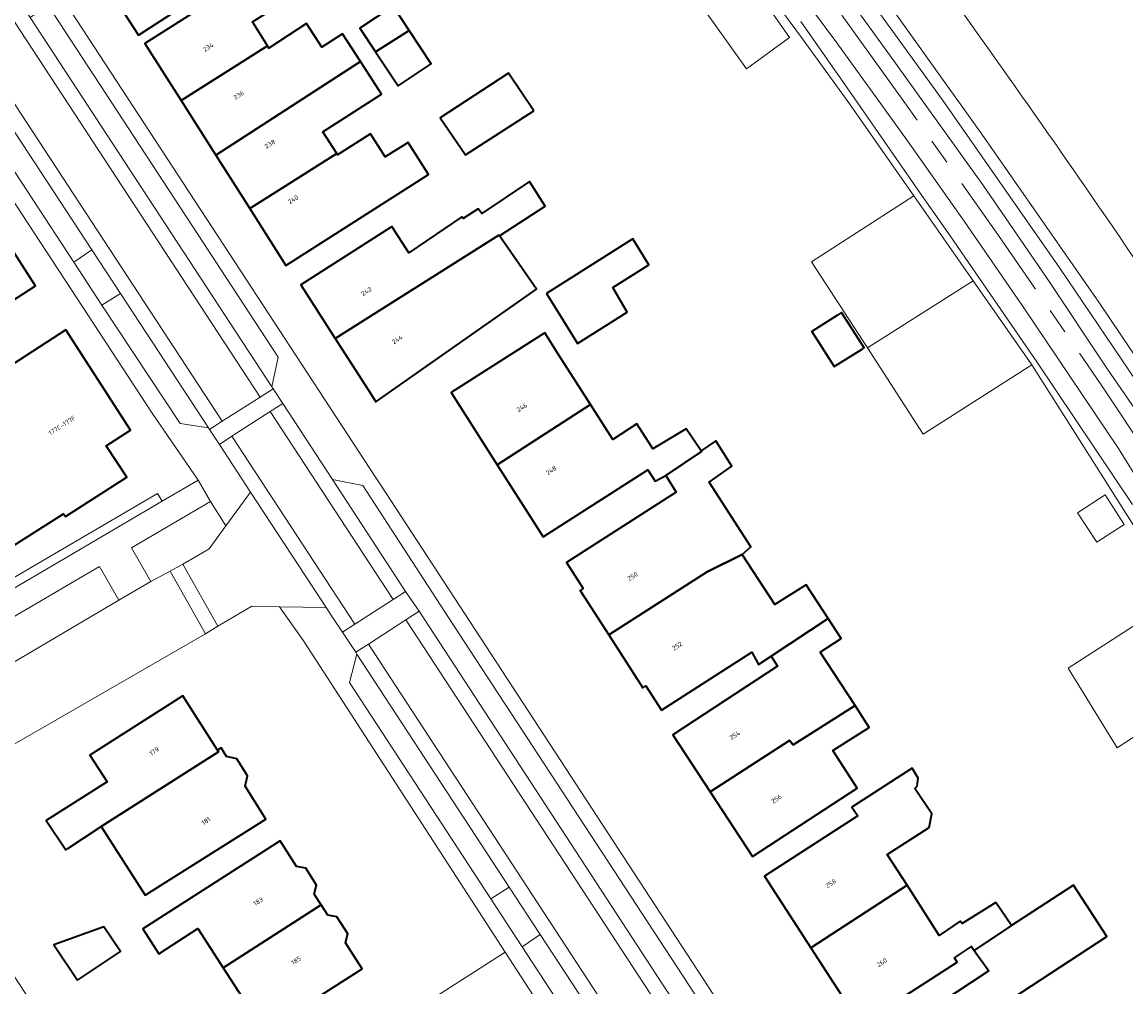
# Model space of a CAD drawing. Header units: metres. Extents: x 154586 to 156144, y 460369 to 462495.
# Tile 18 of 25: x 155336 to 155422, y 461612 to 461686. Entities that reach past the tile are written whole.
import ezdxf
from ezdxf.enums import TextEntityAlignment as Align

# ---------------------------------------------------------------- set-up
doc = ezdxf.new("R2010")
doc.units = ezdxf.units.M
doc.linetypes.add('AM-AS-SO', pattern=[16, 10, -2, 2, -2])
for name, color, linetype, lineweight in [('B-WE-AM-AS_SPOOR_TREIN-G', 10, 'AM-AS-SO', 18), ('B-WE-GR-BEPLANTING_CULTUUR_BODEMBEDEKKER-GV', 90, 'Continuous', 18), ('B-WE-GR-BEPLANTING_CULTUUR_BOSPLANTSOEN-GV', 90, 'Continuous', 18), ('B-WE-GR-BEPLANTING_CULTUUR_HEESTERS-GV', 90, 'Continuous', 18), ('B-WE-GR-GROENVOORZIENING-GV', 80, 'Continuous', 18), ('B-WE-GR-HAAG-GV', 90, 'Continuous', 13), ('B-WE-IE-TERREINAFSCHEIDING_KUNSTMATIG_HEKWERK-G', 20, 'IE-TERREINAFSCHEIDING_KUNSTMATIG-SO', 18), ('B-WE-OG-BEBOUWING-GV', 7, 'Continuous', 35), ('B-WE-OG-BEBOUWING-T18', 10, 'Continuous', 18), ('B-WE-OG-TERREIN_ERF-GV', 7, 'Continuous', 18), ('B-WE-VH-VERHARDING_ASFALT-GV', 252, 'Continuous', 18), ('B-WE-VH-VERHARDING_BETONSTRAATSTEEN-GV', 7, 'Continuous', 18), ('B-WE-VH-VERHARDING_HALFVERHARDING-GV', 252, 'Continuous', 18), ('B-WE-VH-VERHARDING_TEGEL-GV', 252, 'Continuous', 18)]:
    doc.layers.add(name, color=color, linetype=linetype, lineweight=lineweight)
doc.styles.add('NLCS-ISO-M200-T18', font='NLCS-ISO.ttf', dxfattribs={"height": 0.36})
doc.linetypes.add('IE-TERREINAFSCHEIDING_KUNSTMATIG-SO', pattern='A,4,[82,NLCS.SHX,S=0.75,R=90,X=0,Y=0],4,-2', length=10)

msp = doc.modelspace()

# ---------------------------------------------------------------- linework, layer by layer
at = {"layer": 'B-WE-AM-AS_SPOOR_TREIN-G', "flags": 128}
msp.add_lwpolyline([(156143.724, 460368.701), (156140.302, 460374.77), (156125.261, 460401.826), (156110.971, 460427.356), (156097.197, 460452.217), (156084.31, 460475.181), (156069.781, 460501.144), (156052.825, 460531.525), (156032.415, 460568.085), (156016.604, 460596.383), (156002.927, 460620.847), (155986.286, 460650.656), (155972.31, 460675.55), (155960.201, 460697.267), (155941.908, 460730.161), (155926.553, 460757.664), (155912.596, 460782.629), (155898.723, 460807.55), (155884.514, 460832.972), (155874.42, 460851.088), (155855.512, 460885.017), (155839.199, 460914.231), (155821.78, 460945.401), (155804.55, 460976.228), (155788.385, 461005.226), (155772.79, 461033.136), (155759.103, 461057.626), (155743.701, 461085.255), (155727.742, 461113.741), (155714.259, 461137.805), (155701.543, 461160.74), (155688.031, 461184.967), (155672.897, 461211.998), (155658.384, 461238), (155648.351, 461255.973), (155631.803, 461285.539), (155617.005, 461312.012), (155604.143, 461335.108), (155586.106, 461367.342), (155573.02, 461390.792), (155559.991, 461413.975), (155544.73, 461441.297), (155529.591, 461468.574), (155516.181, 461492.539), (155500.425, 461520.67), (155487.311, 461544.201), (155472.908, 461569.975), (155459.676, 461593.56), (155452.428, 461606.124), (155446.443, 461616.221), (155440.009, 461626.758), (155432.431, 461638.783), (155427.999, 461645.62), (155419.637, 461658.231), (155411.687, 461669.817), (155404.43, 461680.083), (155396.489, 461691.108), (155386.222, 461704.969), (155375.934, 461718.105), (155367.385, 461728.826), (155358.538, 461739.712), (155349.636, 461750.151), (155339.349, 461762.035), (155326.593, 461776.143), (155315.623, 461787.804), (155302.965, 461800.863), (155286.683, 461817.004), (155279.088, 461824.405), (155265.87, 461837.192), (155251.91, 461850.736), (155235.055, 461867.015), (155223.768, 461877.851), (155210.731, 461890.47), (155196.665, 461904.045), (155180.515, 461919.578), (155162.215, 461937.301), (155146.061, 461952.951), (155129.233, 461969.126), (155112.429, 461985.449), (155089.419, 462007.664), (155069.182, 462027.224), (155049.179, 462046.54), (155031.327, 462063.779), (155013.24, 462081.298), (154991.538, 462102.251), (154971.216, 462121.853), (154947.336, 462145.018), (154926.087, 462165.465), (154903.331, 462187.394), (154885.668, 462204.449), (154866.26, 462223.265), (154854.532, 462234.618), (154837.057, 462251.563), (154828.307, 462260.46), (154819.869, 462269.224), (154807.197, 462281.919), (154798.331, 462290.411), (154775.258, 462312.873), (154762.216, 462325.461), (154742.643, 462344.37), (154723.927, 462362.402), (154710.544, 462375.359), (154692.99, 462392.257), (154675.511, 462409.117), (154657.482, 462426.5), (154637.826, 462445.435), (154617.093, 462465.509), (154594.11, 462487.696), (154586.212, 462495.316)], dxfattribs=at)
at = {"layer": 'B-WE-GR-BEPLANTING_CULTUUR_BODEMBEDEKKER-GV', "flags": 128}
for points in [[(155331.427, 461634.408), (155343.54, 461641.556), (155342.056, 461644.173), (155329.916, 461637.073)], [(155373.465, 461614.287), (155364.928, 461608.837), (155368.122, 461603.833), (155369.562, 461603.292), (155370.856, 461603.466), (155374.234, 461604.169), (155377.743, 461606.362), (155376.922, 461607.618), (155375.042, 461610.492), (155375.676, 461610.906)]]:
    msp.add_lwpolyline(points, close=True, dxfattribs=at)
at = {"layer": 'B-WE-GR-BEPLANTING_CULTUUR_BOSPLANTSOEN-GV'}
for points in [[(155419.962, 461671.307, 0.00761), (155403.791, 461694.129)], [(155437.588, 461644.605, 0.009744), (155419.962, 461671.307)]]:
    msp.add_lwpolyline(points, format="xyb", dxfattribs=at)
at = {"layer": 'B-WE-GR-BEPLANTING_CULTUUR_BOSPLANTSOEN-GV', "flags": 128}
msp.add_lwpolyline([(155397.767, 461693.535), (155407.323, 461680.354), (155416.423, 461667.278), (155424.151, 461655.873), (155431.888, 461644.11), (155437.93, 461634.717), (155444.752, 461623.7), (155458.757, 461599.989), (155465.244, 461588.858), (155485.954, 461551.613), (155491.943, 461541.451), (155501.223, 461525.092), (155533.5, 461467.521), (155535.047, 461461.22), (155535.05, 461461.136)], dxfattribs=at)
at = {"layer": 'B-WE-GR-BEPLANTING_CULTUUR_HEESTERS-GV', "flags": 128}
msp.add_lwpolyline([(155347.527, 461643.817), (155348.5, 461644.349), (155349.672, 461645.031), (155350.556, 461645.541), (155351.833, 461647.32), (155350.652, 461649.217), (155344.525, 461645.614), (155346.027, 461642.999)], close=True, dxfattribs=at)
at = {"layer": 'B-WE-GR-GROENVOORZIENING-GV', "flags": 128}
for points in [[(155424.151, 461655.873), (155416.423, 461667.278), (155407.323, 461680.354), (155397.767, 461693.535)], [(155392.828, 461690.03), (155396.42, 461685.155), (155400.081, 461680.095), (155405.119, 461672.883), (155409.713, 461666.308), (155414.274, 461659.78), (155418.787, 461652.661), (155422.167, 461647.319)], [(155424.726, 461647.263), (155420.974, 461653.301), (155413.597, 461664.295), (155409.015, 461670.924), (155404.632, 461677.132), (155399.164, 461684.735), (155395.074, 461690.245)], [(155398.958, 461689.742), (155403.104, 461683.976), (155410.468, 461673.739), (155415.441, 461666.478), (155420.119, 461659.469), (155423.271, 461654.883)], [(155396.365, 461686.397), (155400.546, 461680.397), (155405.577, 461673.179), (155407.95, 461669.774), (155414.644, 461660.022), (155422.056, 461648.983)], [(155422.056, 461648.983), (155414.644, 461660.022), (155407.95, 461669.774), (155405.577, 461673.179), (155400.546, 461680.397), (155396.365, 461686.397)]]:
    msp.add_lwpolyline(points, dxfattribs=at)
msp.add_lwpolyline([(155335.437, 461642.483), (155346.918, 461649.22), (155346.556, 461649.838), (155335.075, 461643.101)], close=True, dxfattribs=at)
at = {"layer": 'B-WE-GR-HAAG-GV', "flags": 128}
msp.add_lwpolyline([(155335.437, 461642.483), (155346.918, 461649.22), (155346.556, 461649.838), (155335.075, 461643.101)], close=True, dxfattribs=at)
at = {"layer": 'B-WE-IE-TERREINAFSCHEIDING_KUNSTMATIG_HEKWERK-G', "flags": 128}
msp.add_lwpolyline([(155277.436, 461833.581), (155276.116, 461832.167), (155283.272, 461825.128), (155292.196, 461816.484), (155302.758, 461805.875), (155308.334, 461800.181), (155314.965, 461793.378), (155320.177, 461787.999), (155327.046, 461780.724), (155333.789, 461773.371), (155345.421, 461760.419), (155350.328, 461754.664), (155360.003, 461743.222), (155371.061, 461729.742), (155381.959, 461716.074), (155386.563, 461710.112), (155392.644, 461702.163), (155401.343, 461690.367), (155410.404, 461677.667), (155419.454, 461664.635), (155427.827, 461652.238), (155432.782, 461644.619), (155440.515, 461632.452), (155444.653, 461625.739), (155449.844, 461617.203), (155459.963, 461599.926), (155467.375, 461586.818), (155474.675, 461573.888), (155479.617, 461565.044), (155484.567, 461556.225), (155491.921, 461543.066), (155495.458, 461536.729), (155502.6, 461523.953), (155511.142, 461508.603), (155517.727, 461496.912), (155522.134, 461489.127), (155533.97, 461468.374)], dxfattribs=at)
at = {"layer": 'B-WE-OG-BEBOUWING-GV', "flags": 128}
for points in [[(155351.757, 461697.075), (155351.668, 461697.211), (155349.329, 461695.696), (155341.605, 461690.672), (155345.076, 461685.336), (155355.242, 461691.95)], [(155355.064, 461684.51), (155353.893, 461686.349), (155358.345, 461689.184), (155356.701, 461691.767), (155345.561, 461684.675), (155348.371, 461680.26)], [(155366.025, 461685.701), (155364.786, 461687.57), (155362.219, 461685.868), (155363.437, 461684.031)], [(155355.064, 461684.51), (155348.371, 461680.26), (155351.056, 461676.043), (155362.272, 461683.28), (155360.886, 461685.435), (155359.269, 461684.406), (155358.074, 461686.234), (155355.179, 461684.33)], [(155363.437, 461684.031), (155365.179, 461681.404), (155367.747, 461683.105), (155366.025, 461685.701)], [(155351.056, 461676.043), (155353.696, 461671.894), (155360.433, 461676.168), (155359.361, 461677.852), (155363.889, 461680.764), (155362.272, 461683.28)], [(155375.694, 461679.459), (155373.721, 461682.378), (155368.437, 461678.919), (155370.396, 461676.054)], [(155360.433, 461676.168), (155353.696, 461671.894), (155356.494, 461667.499), (155367.541, 461674.533), (155365.954, 461677.026), (155364.184, 461675.899), (155363.047, 461677.686), (155360.499, 461676.064)], [(155373.026, 461669.784), (155376.583, 461672.071), (155375.367, 461673.99), (155371.664, 461671.504), (155371.393, 461671.883), (155370.231, 461671.126), (155370.123, 461671.261), (155366.014, 461668.478), (155364.707, 461670.506), (155364.589, 461670.43), (155357.657, 461665.995), (155360.316, 461661.838), (155372.993, 461669.832)], [(155334.146, 461670.461), (155326.109, 461665.185), (155327.537, 461662.962), (155328.701, 461662.778), (155329.549, 461663.265), (155330.546, 461661.725), (155330.563, 461661.698), (155337.085, 461665.917), (155337.075, 461665.932)], [(155360.316, 461661.838), (155363.112, 461657.466), (155363.45, 461656.937), (155375.911, 461665.642), (155373.026, 461669.784), (155372.993, 461669.832)], [(155376.667, 461665.324), (155377.987, 461663.195), (155379.067, 461661.453), (155382.926, 461663.882), (155381.81, 461665.793), (155384.604, 461667.551), (155383.349, 461669.546)], [(155399.223, 461663.645), (155397.224, 461662.375), (155398.967, 461659.658), (155401.12, 461661.005), (155401.278, 461661.104), (155399.521, 461663.834)], [(155333.042, 461653.956), (155333.894, 461652.325), (155333.511, 461652.125), (155333.982, 461651.35), (155333.466, 461651.062), (155334.192, 461649.86), (155327.647, 461645.609), (155329.827, 461642.253), (155339.269, 461648.26), (155339.409, 461648.041), (155344.173, 461651.09), (155342.573, 461653.513), (155344.457, 461654.725), (155339.438, 461662.501), (155332.699, 461658.151), (155334.684, 461655.075)], [(155372.855, 461652.057), (155380.076, 461656.719), (155377.633, 461660.55), (155376.536, 461662.27), (155369.289, 461657.649)], [(155385.917, 461651.231), (155388.683, 461653.081), (155388.645, 461653.138), (155387.483, 461654.841), (155384.905, 461653.289), (155384.779, 461653.484), (155383.661, 461655.213), (155381.8, 461654.016), (155380.076, 461656.719), (155372.855, 461652.057), (155376.415, 461646.474), (155384.529, 461651.647), (155385.097, 461650.774)], [(155385.917, 461651.231), (155386.729, 461649.934), (155378.222, 461644.479), (155379.517, 461642.46), (155379.294, 461642.317), (155381.493, 461638.888), (155389.107, 461643.766), (155391.833, 461645.11), (155392.508, 461645.705), (155389.266, 461650.705), (155391.023, 461651.948), (155389.78, 461653.894), (155388.645, 461653.138), (155388.683, 461653.081)], [(155394.065, 461637.221), (155398.503, 461640.132), (155396.78, 461642.759), (155394.358, 461641.228), (155391.833, 461645.11), (155389.107, 461643.766), (155381.493, 461638.888), (155384.133, 461634.772), (155384.374, 461634.926), (155385.574, 461633.055), (155392.566, 461637.539), (155393.102, 461636.589)], [(155400.578, 461633.398), (155397.869, 461637.541), (155399.499, 461638.607), (155398.503, 461640.132), (155394.065, 461637.221), (155394.569, 461636.45), (155386.453, 461631.145), (155389.344, 461626.722), (155395.483, 461630.706), (155395.779, 461630.347)], [(155339.613, 461622.328), (155342.183, 461624.03), (155351.268, 461629.814), (155351.181, 461629.949), (155348.498, 461634.155), (155341.313, 461629.568), (155342.636, 461627.497), (155337.935, 461624.495), (155339.441, 461622.217)], [(155389.344, 461626.722), (155392.629, 461621.698), (155400.744, 461627.005), (155398.841, 461629.916), (155401.663, 461631.707), (155400.578, 461633.398), (155395.779, 461630.347), (155395.483, 461630.706)], [(155345.586, 461618.713), (155354.945, 461624.608), (155353.342, 461627.153), (155353.524, 461627.958), (155352.699, 461629.271), (155351.895, 461629.451), (155351.467, 461630.131), (155351.181, 461629.949), (155351.268, 461629.814), (155342.183, 461624.03)], [(155397.16, 461614.622), (155404.6, 461619.482), (155403.068, 461621.87), (155406.311, 461623.951), (155406.528, 461625.005), (155405.204, 461626.978), (155405.393, 461627.167), (155405.474, 461627.789), (155404.988, 461628.545), (155400.333, 461625.533), (155400.776, 461624.85), (155393.562, 461620.183)], [(155351.628, 461613.091), (155359.216, 461617.971), (155358.692, 461618.787), (155358.873, 461619.499), (155358.043, 461620.796), (155357.317, 461620.93), (155356.034, 461622.928), (155345.403, 461616.104), (155346.639, 461614.178), (155349.67, 461616.135)], [(155397.16, 461614.622), (155400.998, 461608.692), (155408.485, 461613.537), (155408.281, 461613.853), (155409.581, 461614.735), (155409.805, 461614.422), (155412.655, 461616.333), (155412.694, 461616.359), (155411.472, 461618.139), (155408.877, 461616.518), (155408.715, 461616.707), (155407.094, 461615.599), (155404.6, 461619.482)], [(155409.805, 461614.422), (155410.927, 461612.852), (155402.142, 461607.039), (155406.435, 461600.549), (155413.641, 461605.317), (155413.298, 461605.836), (155416.251, 461607.521), (155414.347, 461610.359), (155413.482, 461609.894), (155412.81, 461610.774), (155420.084, 461615.523), (155417.493, 461619.49), (155412.694, 461616.359), (155412.655, 461616.333)], [(155359.216, 461617.971), (155351.628, 461613.091), (155353.381, 461610.365), (155350.344, 461608.447), (155351.781, 461606.208), (155362.394, 461613.02), (155361.101, 461615.034), (155361.277, 461615.728), (155360.447, 461617.025), (155359.739, 461617.156)], [(155340.343, 461612.138), (155343.67, 461614.358), (155342.395, 461616.269), (155338.526, 461614.861)]]:
    msp.add_lwpolyline(points, close=True, dxfattribs=at)
at = {"layer": 'B-WE-OG-TERREIN_ERF-GV', "flags": 128}
for points in [[(155325.855, 461708.532), (155363.438, 461651.102), (155363.804, 461650.542), (155403.966, 461589.03), (155412.233, 461576.226), (155414.748, 461572.33), (155444.758, 461591.464)], [(155251.408, 461698.146), (155250.315, 461694.811), (155260.574, 461676.377), (155261.314, 461675.043), (155262.172, 461673.496), (155269.679, 461677.871), (155283.5, 461685.926), (155313.106, 461640.518), (155318.394, 461632.559), (155322.034, 461634.76), (155320.999, 461636.472), (155325.673, 461639.397), (155327.848, 461640.93), (155329.212, 461638.831), (155335.437, 461642.483), (155335.075, 461643.101), (155346.556, 461649.838), (155346.918, 461649.22), (155349.705, 461650.855), (155346.13, 461656.044), (155338.893, 461667.103), (155324.294, 461689.412)], [(155422.167, 461647.319), (155418.787, 461652.661), (155414.274, 461659.78), (155405.86, 461654.413), (155401.531, 461661.101), (155397.189, 461667.764), (155405.119, 461672.883), (155400.081, 461680.095), (155396.42, 461685.155), (155392.828, 461690.03)], [(155334.146, 461670.461), (155337.075, 461665.932), (155337.085, 461665.917), (155330.563, 461661.698)], [(155429.493, 461635.742), (155420.884, 461630.119), (155417.087, 461636.3), (155425.653, 461641.811)], [(155402.142, 461607.039), (155410.927, 461612.852), (155409.805, 461614.422), (155409.581, 461614.735), (155408.281, 461613.853), (155408.485, 461613.537), (155400.998, 461608.692), (155397.16, 461614.622), (155393.562, 461620.183), (155400.776, 461624.85), (155400.333, 461625.533), (155404.988, 461628.545), (155405.474, 461627.789), (155405.393, 461627.167), (155405.204, 461626.978), (155406.528, 461625.005), (155406.311, 461623.951), (155403.068, 461621.87), (155404.6, 461619.482), (155407.094, 461615.599), (155408.715, 461616.707), (155408.877, 461616.518), (155411.472, 461618.139), (155412.694, 461616.359), (155417.493, 461619.49), (155420.084, 461615.523), (155412.81, 461610.774)]]:
    msp.add_lwpolyline(points, dxfattribs=at)
for points in [[(155351.757, 461697.075), (155355.242, 461691.95), (155345.076, 461685.336), (155341.605, 461690.672), (155349.329, 461695.696), (155347.769, 461698.088), (155353.661, 461702.005), (155355.337, 461699.627)], [(155353.696, 461671.894), (155351.056, 461676.043), (155348.371, 461680.26), (155345.561, 461684.675), (155356.701, 461691.767), (155358.345, 461689.184), (155353.893, 461686.349), (155355.064, 461684.51), (155355.179, 461684.33), (155358.074, 461686.234), (155359.269, 461684.406), (155360.886, 461685.435), (155362.272, 461683.28), (155363.889, 461680.764), (155359.361, 461677.852), (155360.433, 461676.168), (155360.499, 461676.064), (155363.047, 461677.686), (155364.184, 461675.899), (155365.954, 461677.026), (155367.541, 461674.533), (155356.494, 461667.499)], [(155389.056, 461687.059), (155392.502, 461689.449), (155395.486, 461685.145), (155392.165, 461682.718)], [(155363.437, 461684.031), (155362.219, 461685.868), (155364.786, 461687.57), (155366.025, 461685.701), (155367.747, 461683.105), (155365.179, 461681.404)], [(155375.694, 461679.459), (155370.396, 461676.054), (155368.437, 461678.919), (155373.721, 461682.378)], [(155373.026, 461669.784), (155375.911, 461665.642), (155363.45, 461656.937), (155363.112, 461657.466), (155360.316, 461661.838), (155357.657, 461665.995), (155364.589, 461670.43), (155364.707, 461670.506), (155366.014, 461668.478), (155370.123, 461671.261), (155370.231, 461671.126), (155371.393, 461671.883), (155371.664, 461671.504), (155375.367, 461673.99), (155376.583, 461672.071)], [(155409.713, 461666.308), (155405.119, 461672.883), (155397.189, 461667.764), (155401.531, 461661.101)], [(155377.987, 461663.195), (155376.667, 461665.324), (155383.349, 461669.546), (155384.604, 461667.551), (155381.81, 461665.793), (155382.926, 461663.882), (155379.067, 461661.453)], [(155414.274, 461659.78), (155409.713, 461666.308), (155401.531, 461661.101), (155405.86, 461654.413)], [(155399.223, 461663.645), (155399.521, 461663.834), (155401.278, 461661.104), (155401.12, 461661.005), (155398.967, 461659.658), (155397.224, 461662.375)], [(155328.391, 461659.063), (155329.391, 461657.306), (155330.884, 461658.086), (155333.042, 461653.956), (155334.684, 461655.075), (155332.699, 461658.151), (155339.438, 461662.501), (155344.457, 461654.725), (155342.573, 461653.513), (155344.173, 461651.09), (155339.409, 461648.041), (155339.269, 461648.26), (155329.827, 461642.253), (155327.647, 461645.609), (155334.192, 461649.86), (155333.466, 461651.062), (155333.982, 461651.35), (155333.511, 461652.125), (155323.931, 461647.12), (155320.922, 461652.881), (155324.83, 461654.923), (155323.888, 461656.682)], [(155398.503, 461640.132), (155399.499, 461638.607), (155397.869, 461637.541), (155400.578, 461633.398), (155401.663, 461631.707), (155398.841, 461629.916), (155400.744, 461627.005), (155392.629, 461621.698), (155389.344, 461626.722), (155386.453, 461631.145), (155394.569, 461636.45), (155394.065, 461637.221), (155393.102, 461636.589), (155392.566, 461637.539), (155385.574, 461633.055), (155384.374, 461634.926), (155384.133, 461634.772), (155381.493, 461638.888), (155379.294, 461642.317), (155379.517, 461642.46), (155378.222, 461644.479), (155386.729, 461649.934), (155385.917, 461651.231), (155385.097, 461650.774), (155384.529, 461651.647), (155376.415, 461646.474), (155372.855, 461652.057), (155369.289, 461657.649), (155376.536, 461662.27), (155377.633, 461660.55), (155380.076, 461656.719), (155381.8, 461654.016), (155383.661, 461655.213), (155384.779, 461653.484), (155384.905, 461653.289), (155387.483, 461654.841), (155388.645, 461653.138), (155389.78, 461653.894), (155391.023, 461651.948), (155389.266, 461650.705), (155392.508, 461645.705), (155391.833, 461645.11), (155394.358, 461641.228), (155396.78, 461642.759)], [(155417.805, 461648.339), (155419.936, 461649.72), (155421.419, 461647.433), (155419.288, 461646.052)], [(155417.087, 461636.3), (155420.884, 461630.119), (155429.493, 461635.742), (155425.653, 461641.811)], [(155354.926, 461602.452), (155357.353, 461604.002), (155359.816, 461605.574), (155362.349, 461607.191), (155364.928, 461608.837), (155373.465, 461614.287), (155359.71, 461635.543), (155357.845, 461638.407), (155355.99, 461641.059), (155353.861, 461641.094), (155351.224, 461639.548), (155350.254, 461638.957), (155319.613, 461621.301), (155322.736, 461616.558), (155327.951, 461620.01), (155332.715, 461612.814), (155329.969, 461610.996), (155330.002, 461610.946), (155334.482, 461613.911), (155340.399, 461604.826), (155345.761, 461596.602), (155347.347, 461597.614), (155349.924, 461599.259), (155352.365, 461600.818)], [(155342.183, 461624.03), (155339.613, 461622.328), (155339.441, 461622.217), (155337.935, 461624.495), (155342.636, 461627.497), (155341.313, 461629.568), (155348.498, 461634.155), (155351.181, 461629.949), (155351.467, 461630.131), (155351.895, 461629.451), (155352.699, 461629.271), (155353.524, 461627.958), (155353.342, 461627.153), (155354.945, 461624.608), (155345.586, 461618.713)], [(155350.344, 461608.447), (155353.381, 461610.365), (155351.628, 461613.091), (155349.67, 461616.135), (155346.639, 461614.178), (155345.403, 461616.104), (155356.034, 461622.928), (155357.317, 461620.93), (155358.043, 461620.796), (155358.873, 461619.499), (155358.692, 461618.787), (155359.216, 461617.971), (155359.739, 461617.156), (155360.447, 461617.025), (155361.277, 461615.728), (155361.101, 461615.034), (155362.394, 461613.02), (155351.781, 461606.208)], [(155340.343, 461612.138), (155338.526, 461614.861), (155342.395, 461616.269), (155343.67, 461614.358)]]:
    msp.add_lwpolyline(points, close=True, dxfattribs=at)
at = {"layer": 'B-WE-VH-VERHARDING_ASFALT-GV', "flags": 128}
for points in [[(155355.411, 461658.08), (155336.686, 461686.7), (155334.49, 461690.034), (155324.548, 461705.105), (155315.168, 461719.64), (155314.115, 461718.964), (155354.505, 461657.297), (155355.505, 461657.936)], [(155351.561, 461655.419), (155354.505, 461657.297), (155314.115, 461718.964), (155311.197, 461717.09)], [(155328.736, 461688.108), (155341.463, 461668.69), (155343.667, 461665.321), (155350.507, 461654.917), (155350.584, 461654.796), (155351.561, 461655.419), (155311.197, 461717.09), (155310.208, 461716.455), (155314.444, 461709.921), (155318.245, 461704.175), (155323.802, 461695.658)]]:
    msp.add_lwpolyline(points, close=True, dxfattribs=at)
for points in [[(155318.283, 461620.549), (155319.613, 461621.301), (155350.254, 461638.957), (155347.527, 461643.817), (155346.027, 461642.999), (155343.54, 461641.556), (155331.427, 461634.408), (155328.976, 461633), (155324.912, 461630.631), (155321.921, 461628.915), (155301.73, 461617.109)], [(155428.896, 461534.782), (155431.906, 461530.145), (155436.953, 461533.313), (155434.883, 461536.599), (155432.332, 461540.495), (155432.197, 461540.416), (155427.451, 461546.809), (155422.486, 461553.702), (155418.121, 461559.963), (155416.012, 461563.19), (155365.782, 461640.041), (155362.888, 461638.167), (155398.134, 461584.217)], [(155366.806, 461640.704), (155365.782, 461640.041), (155416.012, 461563.19), (155418.121, 461559.963), (155422.486, 461553.702), (155427.451, 461546.809), (155432.197, 461540.416), (155432.332, 461540.495), (155432.472, 461540.576), (155433.923, 461541.583), (155432.833, 461542.96)], [(155417.059, 461563.653), (155410.65, 461573.342), (155393.406, 461599.942), (155391.132, 461603.433), (155366.806, 461640.704)], [(155398.134, 461584.217), (155362.888, 461638.167), (155361.898, 461637.526), (155361.982, 461637.388), (155373.787, 461619.329), (155376.185, 461615.663), (155380.101, 461609.675), (155383.019, 461604.982), (155388.959, 461595.9)]]:
    msp.add_lwpolyline(points, dxfattribs=at)
at = {"layer": 'B-WE-VH-VERHARDING_BETONSTRAATSTEEN-GV', "flags": 128}
for points in [[(155327.344, 461687.172), (155340.063, 461667.751), (155341.463, 461668.69), (155328.736, 461688.108)], [(155355.411, 461658.08), (155355.89, 461660.396), (155338.088, 461687.626), (155336.686, 461686.7)], [(155340.063, 461667.751), (155342.245, 461664.415), (155343.667, 461665.321), (155341.463, 461668.69)], [(155350.507, 461654.917), (155343.667, 461665.321), (155342.245, 461664.415), (155348.29, 461655.251)], [(155356.245, 461656.798), (155355.505, 461657.936), (155354.505, 461657.297), (155351.561, 461655.419), (155350.584, 461654.796), (155351.341, 461653.633), (155352.305, 461654.256), (155355.278, 461656.174)], [(155364.796, 461641.606), (155355.278, 461656.174), (155352.305, 461654.256), (155361.83, 461639.697)], [(155355.278, 461656.174), (155364.796, 461641.606), (155365.755, 461642.223), (155360.1, 461650.905), (155356.245, 461656.798)], [(155360.866, 461639.077), (155361.83, 461639.697), (155352.305, 461654.256), (155351.341, 461653.633), (155353.748, 461649.938), (155359.614, 461641.009), (155360.125, 461640.195)], [(155360.1, 461650.905), (155365.755, 461642.223), (155366.806, 461640.704), (155391.132, 461603.433), (155392.544, 461604.334), (155369.429, 461639.716), (155362.44, 461650.436)], [(155359.614, 461641.009), (155353.748, 461649.938), (155351.833, 461647.32), (155350.556, 461645.541), (155349.672, 461645.031), (155348.5, 461644.349), (155351.224, 461639.548), (155353.861, 461641.094), (155355.99, 461641.059)], [(155348.5, 461644.349), (155347.527, 461643.817), (155350.254, 461638.957), (155351.224, 461639.548)], [(155361.898, 461637.526), (155362.888, 461638.167), (155365.782, 461640.041), (155366.806, 461640.704), (155365.755, 461642.223), (155364.796, 461641.606), (155361.83, 461639.697), (155360.866, 461639.077)], [(155372.353, 461618.433), (155373.787, 461619.329), (155361.982, 461637.388), (155361.42, 461635.198)], [(155373.787, 461619.329), (155372.353, 461618.433), (155374.78, 461614.722), (155376.185, 461615.663)], [(155377.76, 461610.167), (155380.101, 461609.675), (155376.185, 461615.663), (155374.78, 461614.722)]]:
    msp.add_lwpolyline(points, close=True, dxfattribs=at)
at = {"layer": 'B-WE-VH-VERHARDING_HALFVERHARDING-GV', "flags": 128}
for points in [[(155395.074, 461690.245), (155399.164, 461684.735), (155404.632, 461677.132), (155409.015, 461670.924), (155413.597, 461664.295), (155420.974, 461653.301), (155424.726, 461647.263)], [(155423.271, 461654.883), (155420.119, 461659.469), (155415.441, 461666.478), (155410.468, 461673.739), (155403.104, 461683.976), (155398.958, 461689.742)]]:
    msp.add_lwpolyline(points, dxfattribs=at)
at = {"layer": 'B-WE-VH-VERHARDING_TEGEL-GV', "flags": 128}
msp.add_lwpolyline([(155412.233, 461576.226), (155403.966, 461589.03), (155363.804, 461650.542), (155363.438, 461651.102), (155325.855, 461708.532), (155324.453, 461707.643), (155309.662, 461730.398), (155308.609, 461729.713), (155315.168, 461719.64), (155324.548, 461705.105), (155326.948, 461704.621), (155335.897, 461690.972), (155338.088, 461687.626), (155355.89, 461660.396), (155355.411, 461658.08), (155355.505, 461657.936), (155356.245, 461656.798), (155360.1, 461650.905), (155362.44, 461650.436), (155369.429, 461639.716), (155392.544, 461604.334), (155394.824, 461600.831), (155411.15, 461575.527)], close=True, dxfattribs=at)
for points in [[(155338.893, 461667.103), (155346.13, 461656.044), (155349.705, 461650.855), (155350.652, 461649.217), (155351.833, 461647.32), (155353.748, 461649.938), (155351.341, 461653.633), (155350.584, 461654.796), (155350.507, 461654.917), (155348.29, 461655.251), (155342.245, 461664.415), (155340.063, 461667.751), (155327.344, 461687.172), (155322.412, 461694.76), (155316.847, 461703.203), (155313.043, 461709.035), (155309.706, 461714.152), (155310.208, 461716.455), (155307.028, 461721.332), (155303.613, 461722.181), (155297.389, 461719.968), (155255.07, 461705.026)], [(155307.868, 461714.719), (155323.811, 461690.151), (155324.294, 461689.412), (155338.893, 461667.103)], [(155350.652, 461649.217), (155349.705, 461650.855), (155346.918, 461649.22), (155335.437, 461642.483), (155329.212, 461638.831), (155327.848, 461640.93), (155325.673, 461639.397), (155326.779, 461637.437), (155322.034, 461634.76), (155318.394, 461632.559), (155317.333, 461631.936), (155304.696, 461624.474), (155303.048, 461623.566), (155295.637, 461619.268), (155295.53, 461619.448), (155293.476, 461618.184)], [(155295.141, 461616.785), (155297.993, 461618.434), (155306.398, 461623.333), (155320.396, 461631.522), (155321.921, 461628.915), (155324.912, 461630.631), (155323.377, 461633.299), (155327.404, 461635.721), (155328.976, 461633), (155331.427, 461634.408), (155329.916, 461637.073), (155342.056, 461644.173), (155343.54, 461641.556), (155346.027, 461642.999), (155344.525, 461645.614), (155350.652, 461649.217)], [(155377.76, 461610.167), (155374.78, 461614.722), (155372.353, 461618.433), (155361.42, 461635.198), (155361.982, 461637.388), (155361.898, 461637.526), (155360.866, 461639.077), (155360.125, 461640.195), (155359.614, 461641.009), (155355.99, 461641.059), (155357.845, 461638.407), (155359.71, 461635.543), (155373.465, 461614.287), (155375.676, 461610.906)]]:
    msp.add_lwpolyline(points, dxfattribs=at)

# ---------------------------------------------------------------- texts
at = {"layer": 'B-WE-OG-BEBOUWING-T18', "style": 'NLCS-ISO-M200-T18'}
for s, rotation, p in [('234', 32.5, (155350.477, 461684.401)), ('236', 32.5, (155352.839, 461680.691)), ('238', 32.5, (155355.25, 461676.903)), ('240', 32.5, (155357.053, 461672.597)), ('242', 32.6, (155362.732, 461665.485)), ('244', 32.6, (155365.118, 461661.754)), ('246', 32.5, (155374.771, 461656.492)), ('177C-177F', 32.6, (155339.152, 461655.1)), ('248', 32.5, (155377.037, 461651.614)), ('250', 32.7, (155383.345, 461643.41)), ('252', 32.7, (155386.805, 461638.015)), ('254', 33.2, (155391.259, 461631.104)), ('179', 33.7, (155346.291, 461629.853)), ('256', 33.2, (155394.484, 461626.17)), ('181', 33.7, (155350.301, 461624.46)), ('258', 32.9, (155398.69, 461619.62)), ('183', 32.8, (155354.344, 461618.227)), ('185', 32.8, (155357.28, 461613.662)), ('260', 32.9, (155402.65, 461613.501))]:
    msp.add_text(s, height=0.36, rotation=rotation, dxfattribs=at).set_placement(p, align=Align.MIDDLE)

doc.saveas('drawing.dxf')
